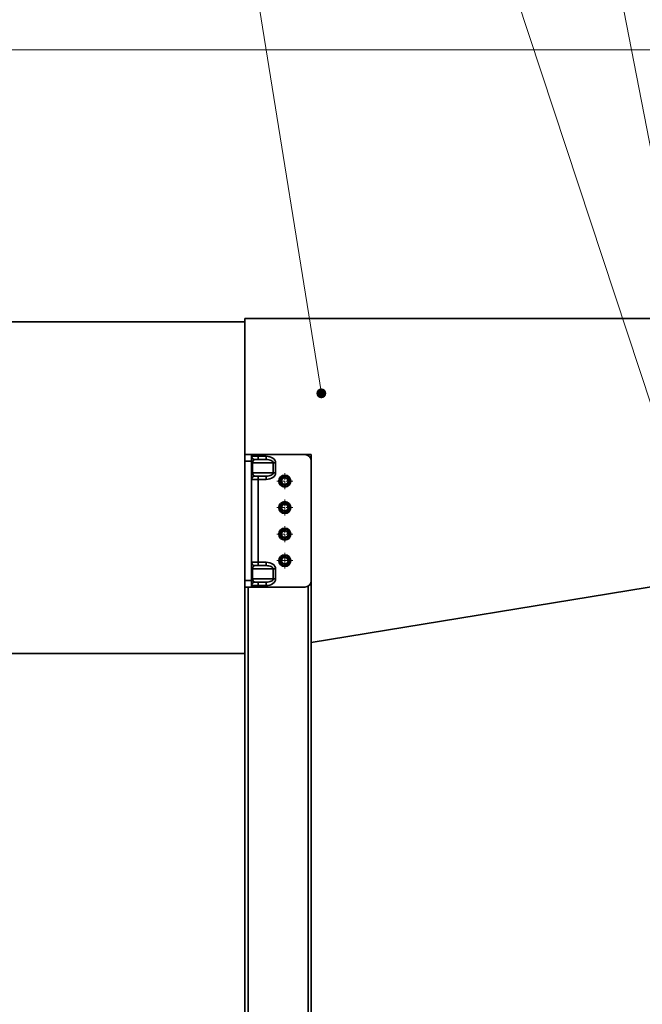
# Model space of a CAD drawing. Header units: millimetres. Extents: x -3920 to 13915, y -406 to 12209.
# Tile 46 of 88: x 6136 to 7074, y 9145 to 10630. Entities that reach past the tile are written whole.
import ezdxf

# ---------------------------------------------------------------- set-up
doc = ezdxf.new("R2010")
doc.units = ezdxf.units.MM
doc.linetypes.add('点画线', pattern=[18, 12, -2, 2, -2])
doc.layers.get('0').update_dxf_attribs({"lineweight": 35})
for name, color, linetype, lineweight in [('中心线层', 1, '点画线', 18), ('几何体', 7, 'Continuous', 35), ('尺寸线层', 3, 'Continuous', 18), ('细实线层', 7, 'Continuous', 18)]:
    doc.layers.add(name, color=color, linetype=linetype, lineweight=lineweight)
doc.styles.add('标准', font='txt', dxfattribs={"width": 0.667})
doc.dimstyles.new('GB_尺寸', dxfattribs={"dimtxt": 3.5, "dimasz": 4, "dimexe": 2, "dimexo": 0, "dimtad": 1, "dimdsep": 46, "dimtxsty": '标准', "dimblk": '_CAXARROW', "dimcen": 0, "dimdle": 8, "dimazin": 2, "dimtfac": 0.707107, "dimtdec": 3, "dimtmove": 2, "dimatfit": 3, "dimfxl": 0, "dimfrac": 2, "dimtolj": 1, "dimarcsym": 0})

# ---------------------------------------------------------------- blocks, each defined once
blk = doc.blocks.new('*X29')
at = {"layer": '细实线层', "lineweight": 18}
h = blk.add_hatch(color=0, dxfattribs=at)
edge = h.paths.add_edge_path(flags=0)
edge.add_arc((0, 0), 7.5, 0, 360)
at = {"layer": '细实线层', "color": 0}
blk.add_line((0, 0), (-226.3, 1409.1), dxfattribs=at)
blk = doc.blocks.new('*X30')
at = {"layer": '细实线层', "color": 0}
blk.add_line((0, 0), (-568.9, 1724), dxfattribs=at)
blk = doc.blocks.new('*X31')
at = {"layer": '细实线层', "color": 0}
blk.add_line((0, 0), (-337.9, 1751.5), dxfattribs=at)
blk = doc.blocks.new('*X122')
at = {"layer": '尺寸线层', "linetype": 'Continuous'}
for points in [[(5161.3, 10584.3), (5168.8, 10524.3), (5153.8, 10524.3)], [(5161.3, 8093.9), (5168.8, 8153.9), (5153.8, 8153.9)]]:
    blk.add_hatch(color=0, dxfattribs=at).paths.add_polyline_path(points, flags=0)
at = {"layer": '尺寸线层', "color": 0, "linetype": 'Continuous'}
for p, q in [((7273.4, 10584.3), (5131.3, 10584.3)), ((5161.3, 10584.3), (5161.3, 8093.9)), ((7265.5, 8093.9), (5131.3, 8093.9))]:
    blk.add_line(p, q, dxfattribs=at)
at = {"layer": '尺寸线层', "color": 0, "insert": (5126, 9339.1), "char_height": 52.5, "width": 195.114, "attachment_point": 5, "rotation": 90, "line_spacing_factor": 1.15057, "style": '标准'}
blk.add_mtext('\\T1.1;2490', dxfattribs=at)
blk = doc.blocks.new('_CAXARROW')
blk.add_hatch(color=0).paths.add_polyline_path([(0, 0), (-1, 0.125), (-1, -0.125)], flags=0)

msp = doc.modelspace()

# ---------------------------------------------------------------- linework, layer by layer
at = {"layer": '中心线层'}
for p, q in [((6535.478, 9921.895), (6535.478, 9945.895)), ((6523.478, 9933.895), (6547.478, 9933.895)), ((6535.478, 9881.895), (6535.478, 9905.895)), ((6523.478, 9893.895), (6547.478, 9893.895)), ((6535.478, 9841.895), (6535.478, 9865.895)), ((6523.478, 9853.895), (6547.478, 9853.895)), ((6535.478, 9801.895), (6535.478, 9825.895)), ((6535.478, 9804.895), (6535.478, 9822.895)), ((6523.478, 9813.895), (6547.478, 9813.895)), ((6526.478, 9813.895), (6544.478, 9813.895))]:
    msp.add_line(p, q, dxfattribs=at)
at = {"layer": '几何体'}
for p, q in [((5475.478, 10173.895), (6475.478, 10173.895)), ((6475.478, 10173.895), (6475.478, 10178.895)), ((6475.478, 10178.895), (7260.671, 10178.895)), ((6475.478, 10173.895), (6475.478, 9673.895)), ((6475.478, 9973.895), (6485.478, 9973.895)), ((6485.478, 9973.895), (6485.478, 9963.895)), ((6495.478, 9973.895), (6485.478, 9973.895)), ((6485.478, 9971.395), (6495.478, 9971.395)), ((6490.478, 9966.395), (6507.549, 9966.395)), ((6495.478, 9973.895), (6495.478, 9971.395)), ((6565.478, 9973.895), (6495.478, 9973.895)), ((6495.478, 9971.395), (6495.478, 9966.395)), ((6495.478, 9971.395), (6507.549, 9971.395)), ((6507.549, 9971.395), (6507.549, 9966.395)), ((6565.478, 9973.895), (6570.478, 9973.895)), ((6570.478, 9973.895), (6575.478, 9973.895)), ((6570.478, 9973.895), (6570.478, 9972.555)), ((6575.478, 9973.895), (6575.478, 9963.895)), ((6485.478, 9963.895), (6475.478, 9963.895)), ((6485.478, 9783.895), (6485.478, 9963.895)), ((6486.943, 9961.395), (6485.478, 9961.395)), ((6486.943, 9961.395), (6486.943, 9946.395)), ((6518.156, 9961.395), (6486.943, 9961.395)), ((6518.156, 9946.395), (6518.156, 9961.395)), ((6521.691, 9961.395), (6518.156, 9961.395)), ((6521.691, 9961.395), (6521.691, 9946.395)), ((6575.478, 9963.895), (6575.478, 9783.895)), ((6486.943, 9946.395), (6485.478, 9946.395)), ((6495.478, 9936.395), (6485.478, 9936.395)), ((6486.943, 9946.395), (6518.156, 9946.395)), ((6507.549, 9941.395), (6490.478, 9941.395)), ((6495.478, 9941.395), (6495.478, 9936.395)), ((6495.478, 9936.395), (6495.478, 9811.395)), ((6507.549, 9936.395), (6495.478, 9936.395)), ((6507.549, 9941.395), (6507.549, 9936.395)), ((6521.691, 9946.395), (6518.156, 9946.395)), ((6529.804, 9934.961), (6533.564, 9939.342)), ((6531.718, 9929.514), (6529.804, 9934.961)), ((6533.564, 9939.342), (6539.238, 9938.276)), ((6539.238, 9938.276), (6541.152, 9932.829)), ((6537.392, 9928.448), (6531.718, 9929.514)), ((6541.152, 9932.829), (6537.392, 9928.448)), ((6529.804, 9894.961), (6533.564, 9899.342)), ((6531.718, 9889.514), (6529.804, 9894.961)), ((6533.564, 9899.342), (6539.238, 9898.276)), ((6541.152, 9892.829), (6537.392, 9888.448)), ((6539.238, 9898.276), (6541.152, 9892.829)), ((6537.392, 9888.448), (6531.718, 9889.514)), ((6529.804, 9854.961), (6533.564, 9859.342)), ((6531.718, 9849.514), (6529.804, 9854.961)), ((6537.392, 9848.448), (6531.718, 9849.514)), ((6533.564, 9859.342), (6539.238, 9858.276)), ((6541.152, 9852.829), (6537.392, 9848.448)), ((6539.238, 9858.276), (6541.152, 9852.829)), ((6529.804, 9814.961), (6533.564, 9819.342)), ((6533.564, 9819.342), (6539.238, 9818.276)), ((6539.238, 9818.276), (6541.152, 9812.829)), ((6485.478, 9811.395), (6495.478, 9811.395)), ((6485.478, 9801.395), (6486.943, 9801.395)), ((6486.943, 9801.395), (6486.943, 9786.395)), ((6518.156, 9801.395), (6486.943, 9801.395)), ((6490.478, 9806.395), (6507.549, 9806.395)), ((6495.478, 9811.395), (6495.478, 9806.395)), ((6495.478, 9811.395), (6507.549, 9811.395)), ((6507.549, 9811.395), (6507.549, 9806.395)), ((6518.156, 9786.395), (6518.156, 9801.395)), ((6518.156, 9801.395), (6521.691, 9801.395)), ((6521.691, 9801.395), (6521.691, 9786.395)), ((6531.718, 9809.514), (6529.804, 9814.961)), ((6537.392, 9808.448), (6531.718, 9809.514)), ((6541.152, 9812.829), (6537.392, 9808.448)), ((6485.478, 9786.395), (6486.943, 9786.395)), ((6486.943, 9786.395), (6518.156, 9786.395)), ((6518.156, 9786.395), (6521.691, 9786.395)), ((7165.478, 9787.197), (6575.478, 9690.316)), ((6475.478, 9783.895), (6485.478, 9783.895)), ((6485.478, 9773.895), (6475.478, 9773.895)), ((6480.478, 9773.895), (6480.478, 8093.895)), ((6485.478, 9783.895), (6485.478, 9773.895)), ((6495.478, 9776.395), (6485.478, 9776.395)), ((6485.478, 9773.895), (6495.478, 9773.895)), ((6507.549, 9781.395), (6490.478, 9781.395)), ((6495.478, 9781.395), (6495.478, 9776.395)), ((6495.478, 9776.395), (6495.478, 9773.895)), ((6507.549, 9776.395), (6495.478, 9776.395)), ((6495.478, 9773.895), (6565.478, 9773.895)), ((6507.549, 9781.395), (6507.549, 9776.395)), ((6570.478, 9775.235), (6570.478, 8093.895)), ((6575.478, 9783.895), (6575.478, 8093.895)), ((5475.478, 9673.895), (6475.478, 9673.895)), ((6475.478, 9673.895), (6475.478, 8093.895))]:
    msp.add_line(p, q, dxfattribs=at)
for centre, radius in [((6535.478, 9933.895), 9), ((6535.478, 9933.895), 7.5), ((6535.478, 9893.895), 9), ((6535.478, 9893.895), 7.5), ((6535.478, 9853.895), 9), ((6535.478, 9853.895), 7.5), ((6535.478, 9813.895), 9), ((6535.478, 9813.895), 7.5)]:
    msp.add_circle(centre, radius, dxfattribs=at)
for centre, radius, start, end in [((6490.478, 9971.395), 5, 180, 270), ((6565.478, 9963.895), 10, 0, 90), ((6490.478, 9936.395), 5, 90, 180), ((6535.481, 9933.894), 5.002, 139.374253, 199.346619), ((6535.478, 9933.896), 4.999, 79.35977, 139.365899), ((6535.478, 9933.894), 5.001, 19.366649, 79.364017), ((6535.476, 9933.896), 5.002, 319.373905, 19.346841), ((6535.479, 9933.896), 5.001, 199.368668, 259.347763), ((6535.478, 9933.897), 5.002, 259.367839, 319.351229), ((6535.481, 9893.894), 5.002, 139.373905, 199.346841), ((6535.479, 9893.896), 5.001, 199.368668, 259.347763), ((6535.478, 9893.896), 4.999, 79.359548, 139.366766), ((6535.478, 9893.897), 5.002, 259.368062, 319.350362), ((6535.478, 9893.894), 5.001, 19.366649, 79.364017), ((6535.476, 9893.896), 5.002, 319.374253, 19.346619), ((6535.481, 9853.894), 5.002, 139.374253, 199.346619), ((6535.479, 9853.896), 5.001, 199.3693, 259.34765), ((6535.478, 9853.896), 4.999, 79.359548, 139.366766), ((6535.478, 9853.897), 5.002, 259.366859, 319.351564), ((6535.478, 9853.894), 5.001, 19.366649, 79.364017), ((6535.476, 9853.896), 5.002, 319.374253, 19.346619), ((6535.481, 9813.894), 5.002, 139.374253, 199.346619), ((6535.478, 9813.896), 4.999, 79.358568, 139.367102), ((6535.478, 9813.894), 5.001, 19.366649, 79.364017), ((6490.478, 9811.395), 5, 180, 270), ((6535.479, 9813.896), 5.001, 199.368668, 259.347763), ((6535.478, 9813.897), 5.002, 259.367839, 319.351229), ((6535.476, 9813.896), 5.002, 319.37414, 19.346606), ((6490.478, 9776.395), 5, 90, 180), ((6565.478, 9783.895), 10, 270, 360)]:
    msp.add_arc(centre, radius, start, end, dxfattribs=at)
for centre, major_axis, ratio, start_param, end_param in [((6490.478, 9961.395), (0, 5), 0.70710678, 0, 1.57079633), ((6507.549, 9961.395), (14.142, 0), 0.70710678, 0, 1.57079633), ((6507.549, 9961.395), (10.607, 0), 0.47140452, 0, 1.57079633), ((6490.478, 9946.395), (0, 5), 0.70710678, 1.57079633, 3.14159265), ((6507.549, 9946.395), (10.607, 0), 0.47140452, 4.71238898, 6.28318531), ((6507.549, 9946.395), (-14.142, 0), 0.70710678, 1.57079633, 3.14159265), ((6490.478, 9801.395), (0, 5), 0.70710678, 0, 1.57079633), ((6507.549, 9801.395), (-14.142, 0), 0.70710678, 3.14159265, 4.71238898), ((6507.549, 9801.395), (10.607, 0), 0.47140452, 0, 1.57079633), ((6490.478, 9786.395), (0, 5), 0.70710678, 1.57079633, 3.14159265), ((6507.549, 9786.395), (10.607, 0), 0.47140452, 4.71238898, 6.28318531), ((6507.549, 9786.395), (14.142, 0), 0.70710678, 4.71238898, 6.28318531)]:
    msp.add_ellipse(centre, major_axis=major_axis, ratio=ratio, start_param=start_param, end_param=end_param, dxfattribs=at)

# ---------------------------------------------------------------- block references
at = {"layer": '细实线层'}
for name, p in [('*X29', (6590.577, 10066.245)), ('*X30', (7185.773, 9751.369)), ('*X31', (7224.276, 9723.895))]:
    msp.add_blockref(name, p, dxfattribs=at)

# ---------------------------------------------------------------- dimensions: what is measured, and where the dimension line sits
at = {"layer": '尺寸线层'}
dim = msp.add_linear_dim(base=(5161.299, 8093.895), p1=(7273.441, 10584.293), p2=(7265.478, 8093.895), angle=270, text='2490', dimstyle='GB_尺寸', override={"dimscale": 15, "dimsah": 1, "dimtfac": 1, "dimtfill": 1, "dimtzin": 0}, dxfattribs=at)
dim.commit()
dim.dimension.update_dxf_attribs({"geometry": '*X122', "text_midpoint": (5125.958, 9339.094), "dimtype": 160})

doc.saveas('drawing.dxf')
